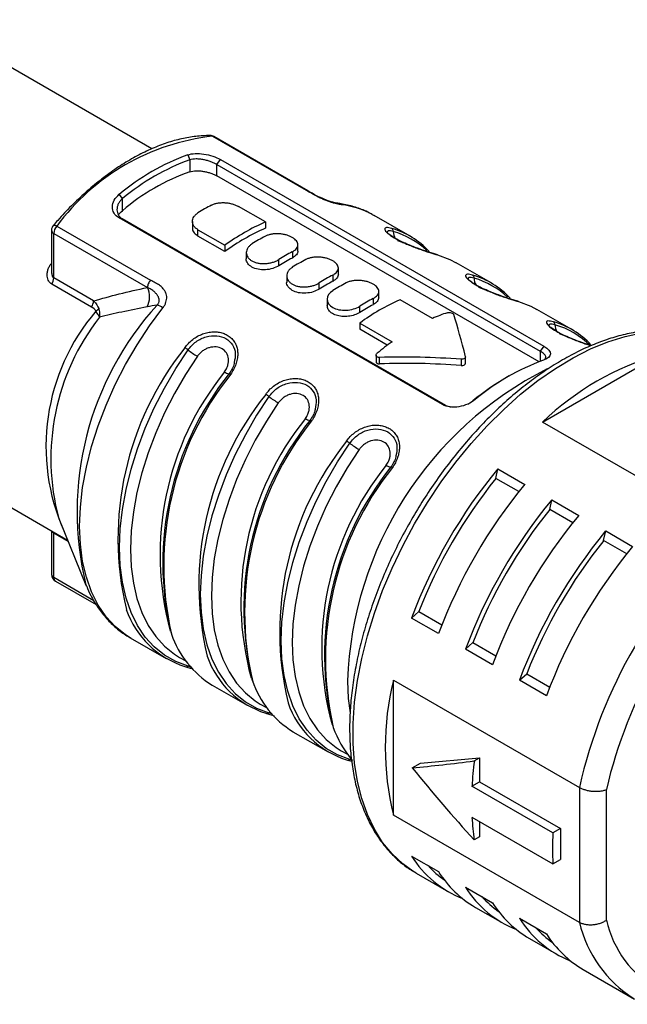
# Model space of a CAD drawing. Header units: millimetres. Extents: x 6 to 273, y 6 to 210.
# Tile 11 of 13: x 236 to 252, y 163 to 188. Entities that reach past the tile are written whole.
import ezdxf

# ---------------------------------------------------------------- set-up
doc = ezdxf.new("R2010")
doc.units = ezdxf.units.MM

msp = doc.modelspace()

# ---------------------------------------------------------------- linework, layer by layer
for p, q in [((239.743, 185.089), (233.869, 188.48)), ((241.333, 185.42), (243.792, 184.001)), ((243.83, 183.99), (241.369, 185.411)), ((240.682, 184.933), (240.739, 184.804)), ((240.739, 184.804), (240.739, 184.487)), ((241.446, 184.679), (241.537, 184.81)), ((241.537, 184.81), (250.023, 179.912)), ((241.446, 184.679), (249.931, 179.781)), ((241.446, 184.38), (241.446, 184.679)), ((249.897, 179.501), (241.446, 184.38)), ((238.971, 183.783), (238.886, 183.896)), ((238.971, 183.467), (238.971, 183.783)), ((243.838, 183.982), (243.792, 184.001)), ((242.719, 183.171), (242.012, 183.579)), ((244.599, 183.663), (244.589, 183.664)), ((247.365, 178.377), (238.88, 183.276)), ((238.88, 183.276), (238.971, 183.25)), ((245.541, 183.359), (245.571, 183.341)), ((246.519, 182.794), (245.571, 183.341)), ((237.245, 183.061), (239.705, 181.641)), ((247.456, 178.352), (238.971, 183.25)), ((240.804, 183.184), (240.804, 183.02)), ((242.719, 183.171), (242.719, 183.006)), ((237.109, 182.952), (237.109, 181.856)), ((237.168, 182.87), (239.627, 181.451)), ((237.168, 181.7), (237.168, 182.87)), ((240.951, 182.967), (241.658, 182.558)), ((240.951, 182.802), (240.951, 182.967)), ((241.658, 182.394), (240.951, 182.802)), ((241.658, 182.558), (241.658, 182.394)), ((243.572, 182.407), (243.572, 182.572)), ((242.219, 182.368), (242.219, 182.203)), ((243.426, 182.388), (243.426, 182.224)), ((237.109, 182.079), (237.103, 182.083)), ((243.072, 182.02), (243.072, 182.184)), ((244.633, 181.795), (244.633, 181.959)), ((248.641, 181.569), (247.722, 182.1)), ((238.211, 181.098), (237.168, 181.7)), ((243.279, 181.755), (243.279, 181.591)), ((244.486, 181.775), (244.486, 181.612)), ((238.157, 180.938), (237.113, 181.54)), ((244.133, 181.408), (244.133, 181.571)), ((245.694, 181.183), (245.694, 181.347)), ((244.34, 181.143), (244.34, 180.979)), ((245.194, 180.796), (245.194, 180.959)), ((245.547, 181.163), (245.547, 181)), ((247.103, 180.64), (246.254, 181.13)), ((250.762, 180.345), (249.843, 180.875)), ((245.194, 180.517), (246.042, 180.027)), ((245.194, 180.517), (245.194, 180.353)), ((245.917, 179.935), (245.194, 180.353)), ((250.023, 179.912), (249.931, 179.781)), ((228.87, 179.82), (237.529, 174.821)), ((245.624, 179.673), (245.624, 179.499)), ((249.931, 179.781), (249.931, 179.514)), ((249.988, 177.918), (253.057, 179.689)), ((245.71, 179.446), (245.71, 179.614)), ((247.855, 179.565), (247.855, 179.402)), ((247.969, 179.459), (247.969, 179.623)), ((249.117, 179.129), (249.047, 179.089)), ((247.456, 178.352), (247.365, 178.377)), ((247.456, 178.352), (247.592, 178.312)), ((248.033, 178.39), (248.163, 178.476)), ((248.22, 178.508), (248.163, 178.476)), ((254.867, 175.101), (249.988, 177.918)), ((248.764, 176.44), (248.817, 176.692)), ((248.817, 176.692), (249.524, 176.283)), ((249.368, 176.091), (248.764, 176.44)), ((250.179, 175.623), (250.231, 175.875)), ((250.231, 175.875), (250.938, 175.467)), ((250.782, 175.275), (250.179, 175.623)), ((237.297, 175.387), (238.011, 173.64)), ((237.105, 175.066), (237.109, 175.014)), ((237.109, 175.014), (237.109, 173.918)), ((237.168, 173.837), (237.168, 175.007)), ((237.168, 175.007), (237.541, 174.791)), ((251.593, 174.807), (251.646, 175.059)), ((251.646, 175.059), (252.353, 174.65)), ((252.197, 174.459), (251.593, 174.807)), ((238.22, 173.229), (237.168, 173.837)), ((237.209, 173.745), (238.281, 173.126)), ((246.554, 172.772), (246.746, 172.943)), ((246.746, 172.943), (247.349, 172.595)), ((247.261, 172.364), (246.554, 172.772)), ((239.172, 172.256), (240.12, 171.709)), ((247.968, 171.955), (248.16, 172.127)), ((248.675, 171.547), (247.968, 171.955)), ((248.16, 172.127), (248.764, 171.778)), ((240.465, 171.74), (240.628, 171.646)), ((240.717, 171.532), (240.689, 171.512)), ((240.769, 171.487), (240.689, 171.512)), ((246.077, 171.145), (250.956, 168.328)), ((246.077, 167.601), (246.077, 171.145)), ((249.382, 171.139), (249.574, 171.31)), ((250.09, 170.731), (249.382, 171.139)), ((249.574, 171.31), (250.178, 170.962)), ((241.322, 171.015), (242.241, 170.484)), ((242.586, 170.516), (242.75, 170.421)), ((242.838, 170.307), (242.81, 170.287)), ((242.89, 170.263), (242.81, 170.287)), ((243.443, 169.79), (244.363, 169.259)), ((244.708, 169.291), (244.871, 169.197)), ((244.876, 169.045), (244.983, 169.012)), ((244.959, 169.082), (244.932, 169.063)), ((245.012, 169.038), (244.932, 169.063)), ((246.785, 168.965), (248.34, 169.104)), ((248.2, 169.023), (248.34, 169.104)), ((248.34, 169.104), (248.34, 168.475)), ((246.572, 168.842), (246.785, 168.965)), ((248.139, 168.359), (248.34, 168.475)), ((250.26, 167.134), (248.139, 168.359)), ((248.34, 168.475), (250.461, 167.25)), ((250.956, 168.328), (250.956, 164.784)), ((251.664, 164.842), (251.664, 168.271)), ((250.956, 164.784), (246.077, 167.601)), ((248.139, 167.542), (250.26, 166.318)), ((248.34, 167.426), (248.34, 167.03)), ((250.461, 167.25), (250.26, 167.134)), ((250.461, 167.25), (250.461, 166.434)), ((248.34, 167.03), (248.2, 166.948)), ((246.554, 166.524), (247.261, 166.116)), ((250.26, 166.318), (250.461, 166.434)), ((246.674, 166.078), (247.522, 165.588)), ((247.968, 165.708), (248.675, 165.3)), ((248.23, 165.179), (248.937, 164.771)), ((249.382, 164.891), (250.09, 164.483)), ((249.644, 164.363), (250.351, 163.955)), ((251.058, 163.547), (252.402, 162.771))]:
    msp.add_line(p, q)
at = {"flags": 128}
for points in [[(237.158, 183.082), (237.164, 183.087), (237.178, 183.088), (237.196, 183.084), (237.219, 183.075), (237.245, 183.061)], [(246.581, 182.525), (246.507, 182.561), (246.193, 182.679)], [(247.235, 182.306), (247.559, 182.185), (247.722, 182.1)], [(248.703, 181.3), (248.628, 181.337), (248.314, 181.454)], [(249.356, 181.081), (249.68, 180.96), (249.843, 180.875)], [(239.172, 172.256), (239.051, 172.331), (238.779, 172.547), (238.538, 172.809), (238.33, 173.114), (238.158, 173.46), (238.022, 173.843), (237.925, 174.261), (237.866, 174.71), (237.846, 175.186), (237.866, 175.685), (237.925, 176.202), (238.022, 176.733), (238.158, 177.273), (238.33, 177.818), (238.538, 178.363), (238.779, 178.902), (239.051, 179.432), (239.352, 179.948), (239.679, 180.446), (240.03, 180.92)], [(246.584, 166.132), (246.324, 166.319), (246.043, 166.58), (245.794, 166.884), (245.577, 167.229), (245.394, 167.613), (245.246, 168.032), (245.134, 168.485), (245.059, 168.967), (245.021, 169.477), (245.021, 170.009), (245.059, 170.562), (245.134, 171.131), (245.246, 171.713), (245.394, 172.303), (245.577, 172.898), (245.794, 173.494), (246.043, 174.086), (246.324, 174.671), (246.633, 175.245), (246.969, 175.804), (247.33, 176.345), (247.713, 176.863), (248.116, 177.356), (248.536, 177.819), (248.97, 178.251), (249.415, 178.648), (249.869, 179.007), (250.328, 179.326), (250.789, 179.604), (251.25, 179.837), (251.706, 180.025), (252.156, 180.166), (252.596, 180.259)], [(250.824, 180.076), (250.75, 180.112), (250.436, 180.23)], [(240.689, 171.512), (240.368, 171.632), (240.072, 171.801), (239.805, 172.016), (239.569, 172.275), (239.365, 172.578), (239.197, 172.92), (239.064, 173.299), (238.968, 173.712), (238.91, 174.155), (238.891, 174.624), (238.91, 175.115), (238.968, 175.625), (239.064, 176.148), (239.197, 176.681), (239.365, 177.218), (239.569, 177.755), (239.805, 178.287), (240.072, 178.811), (240.368, 179.32), (240.689, 179.812)], [(240.936, 179.644), (240.622, 179.164), (240.334, 178.667), (240.073, 178.156), (239.843, 177.636), (239.644, 177.112), (239.479, 176.587), (239.349, 176.067), (239.256, 175.557), (239.199, 175.059), (239.181, 174.579), (239.199, 174.121), (239.256, 173.688), (239.349, 173.285), (239.479, 172.915), (239.644, 172.581), (239.843, 172.286), (240.073, 172.033), (240.334, 171.823), (240.465, 171.74)], [(241.769, 179.188), (241.769, 179.19), (241.771, 179.19), (241.774, 179.19), (241.779, 179.188), (241.785, 179.186), (241.792, 179.183), (241.8, 179.178), (241.809, 179.173)], [(242.81, 178.587), (242.489, 178.096), (242.193, 177.586), (241.926, 177.063), (241.69, 176.53), (241.487, 175.993), (241.318, 175.456), (241.185, 174.924), (241.089, 174.4), (241.031, 173.891), (241.012, 173.399), (241.031, 172.93), (241.089, 172.487), (241.185, 172.074), (241.318, 171.695), (241.487, 171.353), (241.69, 171.051), (241.926, 170.791), (242.193, 170.576), (242.489, 170.408), (242.81, 170.287)], [(243.058, 178.42), (242.744, 177.94), (242.455, 177.442), (242.195, 176.931), (241.964, 176.412), (241.765, 175.887), (241.6, 175.363), (241.471, 174.843), (241.377, 174.332), (241.321, 173.834), (241.302, 173.354), (241.321, 172.896), (241.377, 172.464), (241.471, 172.061), (241.6, 171.691), (241.765, 171.357), (241.964, 171.061), (242.195, 170.808), (242.455, 170.598), (242.586, 170.516)], [(243.89, 177.964), (243.89, 177.965), (243.892, 177.966), (243.896, 177.965), (243.9, 177.964), (243.906, 177.961), (243.913, 177.958), (243.921, 177.954), (243.93, 177.949)], [(244.932, 169.063), (244.61, 169.183), (244.315, 169.352), (244.048, 169.566), (243.812, 169.826), (243.608, 170.128), (243.439, 170.471), (243.306, 170.85), (243.211, 171.262), (243.153, 171.705), (243.133, 172.175), (243.153, 172.666), (243.211, 173.176), (243.306, 173.699), (243.439, 174.232), (243.608, 174.769), (243.812, 175.306), (244.048, 175.838), (244.315, 176.361), (244.61, 176.871), (244.932, 177.362)], [(245.179, 177.195), (244.865, 176.715), (244.577, 176.218), (244.316, 175.707), (244.085, 175.187), (243.887, 174.663), (243.722, 174.138), (243.592, 173.618), (243.499, 173.107), (243.442, 172.61), (243.423, 172.13), (243.442, 171.672), (243.499, 171.239), (243.592, 170.836), (243.722, 170.466), (243.887, 170.132), (244.085, 169.837), (244.316, 169.583), (244.577, 169.373), (244.708, 169.291)], [(246.011, 176.739), (246.012, 176.741), (246.014, 176.741), (246.017, 176.741), (246.022, 176.739), (246.027, 176.737), (246.034, 176.733), (246.042, 176.729), (246.051, 176.724)], [(237.168, 175.007), (237.167, 175.025), (237.166, 175.03)], [(238.011, 173.64), (238.025, 173.607), (238.026, 173.606)], [(244.875, 171.128), (244.894, 170.664), (244.94, 170.287)], [(246.674, 166.078), (246.633, 166.102), (246.584, 166.132)]]:
    msp.add_lwpolyline(points, dxfattribs=at)
for centre, radius, start, end in [((241.98, 179.579), 5.877, 96.3243, 143.6703), ((241.269, 185.238), 0.2, 60.0027, 89.5863), ((241.269, 185.313), 0.125, 59.4069, 89.3981), ((241.334, 185.349), 0.0717, 60.3752, 90.5542), ((242.741, 179.293), 6.003, 110.0524, 129.9422), ((242.765, 179.252), 5.91, 110.0524, 129.9422), ((242.582, 179.252), 5.55, 109.401, 130.5936), ((244.01, 178.517), 5.769, 117.9695, 122.0251), ((244.55, 183.343), 0.323, 59.8, 81.1553), ((244.46, 181.399), 2.238, 61.134, 83.5317), ((237.309, 182.952), 0.2, 139.2802, 180), ((237.477, 182.855), 0.309, 138.433, 177.259), ((245.051, 177.905), 5.759, 113.8935, 126.1012), ((244.956, 177.905), 5.57, 113.6856, 126.309), ((245.435, 180.915), 2.169, 43.1635, 74.0015), ((245.984, 182.926), 0.0892, 356.3121, 56.7133), ((237.209, 182.962), 0.101, 185.6948, 245.6253), ((245.424, 177.701), 5.769, 117.9695, 122.0251), ((246.368, 182.909), 0.295, 177.9368, 215.1301), ((245.486, 180.863), 2.139, 46.7674, 74.0742), ((246.131, 177.293), 5.769, 117.9695, 122.0251), ((246.037, 177.293), 5.58, 117.901, 122.0937), ((247.202, 182.249), 0.0657, 59.9346, 86.0811), ((246.485, 177.089), 5.769, 117.9695, 122.0251), ((236.87, 181.712), 0.299, 324.786, 357.6896), ((247.192, 176.681), 5.769, 117.9695, 122.0251), ((247.556, 179.69), 2.169, 43.1635, 74.0015), ((248.105, 181.701), 0.0892, 356.3121, 56.7133), ((239.1, 181.209), 0.58, 332.4283, 24.6391), ((247.098, 176.681), 5.58, 117.901, 122.0937), ((247.545, 176.476), 5.769, 117.9695, 122.0251), ((248.489, 181.685), 0.295, 177.9368, 215.1301), ((247.607, 179.638), 2.139, 46.7674, 74.0742), ((245.834, 175.565), 8.056, 137.6752, 193.818), ((237.913, 181.11), 0.299, 324.7852, 357.6921), ((239.679, 180.351), 0.668, 58.3096, 72.6967), ((248.253, 176.068), 5.769, 117.9695, 122.0251), ((248.587, 175.864), 5.759, 113.8935, 126.1012), ((248.158, 176.068), 5.58, 117.901, 122.0937), ((249.323, 181.025), 0.0657, 59.9346, 86.0811), ((242.445, 177.275), 5.482, 139.6114, 203.9932), ((243.159, 176.953), 6.067, 142.2092, 194.959), ((248.862, 176.607), 4.4, 108.1423, 113.5637), ((249.678, 178.465), 2.169, 43.1635, 74.0015), ((250.227, 180.476), 0.0892, 356.3121, 56.7133), ((250.61, 180.46), 0.295, 177.9368, 215.1301), ((249.724, 178.405), 2.148, 45.017, 74.0229), ((250.285, 174.142), 7.255, 125.7855, 129.6693), ((246.87, 174.861), 8.018, 141.366, 193.4305), ((240.209, 179.192), 0.784, 52.2696, 59.5502), ((242.128, 181.672), 2.352, 232.2713, 239.5495), ((255.151, 172.517), 7.472, 106.2787, 133.7159), ((252.074, 173.905), 6.003, 110.0524, 129.9422), ((247.592, 174.438), 7.637, 141.1048, 195.2719), ((247.982, 174.222), 7.954, 141.3632, 193.4505), ((248.109, 174.151), 8.057, 141.44, 192.9006), ((241.801, 179.427), 0.247, 231.7662, 261.4867), ((254.404, 170.799), 9.535, 116.7873, 178.0209), ((252.486, 173.183), 6.834, 120.2167, 129.2344), ((248.991, 173.637), 8.018, 141.366, 193.4305), ((242.331, 177.967), 0.784, 52.2696, 59.5502), ((244.25, 180.448), 2.352, 232.2713, 239.5495), ((249.713, 173.213), 7.637, 141.1048, 195.2719), ((250.035, 173.027), 7.882, 141.2236, 194.4398), ((250.23, 172.927), 8.057, 141.44, 192.9006), ((243.923, 178.203), 0.247, 231.7662, 261.4867), ((251.113, 172.412), 8.018, 141.366, 193.4305), ((244.452, 176.742), 0.784, 52.2696, 59.5502), ((246.371, 179.223), 2.352, 232.2713, 239.5495), ((251.835, 171.989), 7.637, 141.1048, 195.2719), ((252.224, 171.773), 7.954, 141.3632, 193.4505), ((252.352, 171.702), 8.057, 141.44, 192.9006), ((246.044, 176.978), 0.247, 231.7662, 261.4867), ((259.331, 168.008), 13.636, 140.4467, 159.5533), ((259.166, 168.103), 13.33, 141.2895, 158.7105), ((260.038, 167.6), 13.636, 140.4467, 159.5533), ((260.745, 167.192), 13.636, 140.4467, 159.5533), ((260.581, 167.287), 13.33, 141.2895, 158.7105), ((261.452, 166.784), 13.636, 140.4467, 159.5533), ((262.159, 166.375), 13.636, 140.4467, 159.5533), ((263.804, 165.426), 13.171, 132.7302, 167.2698), ((261.995, 166.47), 13.33, 141.2895, 158.7105), ((262.866, 165.967), 13.636, 140.4467, 159.5533), ((263.714, 165.478), 12.37, 133.0502, 166.9498), ((237.309, 173.918), 0.2, 180, 240.0027), ((237.209, 173.928), 0.101, 185.6948, 245.6253), ((237.268, 173.826), 0.1, 174.2632, 234.4246), ((241.31, 173.761), 2.365, 198.7827, 252.6892), ((242.643, 173.162), 2.521, 198.7411, 238.4103), ((243.432, 172.536), 2.365, 198.7827, 252.6892), ((240.641, 171.567), 0.0727, 241.7991, 311.4324), ((244.764, 171.938), 2.521, 198.7411, 238.4103), ((253.338, 169.373), 7.474, 166.2836, 193.7164), ((245.553, 171.311), 2.365, 198.7827, 252.6892), ((242.762, 170.342), 0.0727, 241.7991, 311.4324), ((247.163, 170.863), 2.833, 199.8066, 219.3134), ((244.883, 169.117), 0.0727, 241.7991, 311.4324), ((256.946, 167.888), 8.819, 172.6103, 176.9426), ((254.461, 167.888), 6.332, 183.134, 188.5377), ((257.789, 166.726), 7.54, 176.8959, 183.1041), ((248.922, 168.009), 2.795, 212.0799, 248.3664), ((248.983, 168.095), 2.702, 222.3271, 234.7341), ((249.67, 167.638), 2.85, 212.2854, 239.6312), ((250.336, 167.192), 2.795, 212.0799, 248.3664), ((250.397, 167.279), 2.702, 222.3271, 234.7341), ((251.085, 166.822), 2.85, 212.2854, 239.6312), ((251.75, 166.376), 2.795, 212.0799, 248.3664), ((251.811, 166.462), 2.702, 222.3271, 234.7341), ((254.149, 165.549), 3.282, 193.4724, 237.435), ((254.435, 165.477), 2.843, 192.9179, 287.0713), ((252.499, 166.005), 2.85, 212.2854, 239.6312)]:
    msp.add_arc(centre, radius, start, end)
for centre, major_axis, ratio, start_param, end_param in [((247.987, 174.557), (-1.111, 7.678), 0.119805, 5.416826, 5.631177), ((247.987, 174.557), (10.084, -1.098), 0.490493, 1.637234, 1.851585), ((247.987, 174.557), (9.755, -1.062), 0.490493, 1.637676, 1.85941), ((252.229, 172.108), (11.302, 2.496), 0.201835, 4.144255, 4.303701), ((252.229, 172.108), (-10.203, 11.902), 0.410743, 1.494028, 1.653474)]:
    msp.add_ellipse(centre, major_axis=major_axis, ratio=ratio, start_param=start_param, end_param=end_param)
for points, knots in [([(241.271, 185.438), (241.206, 185.437), (241.022, 185.435), (240.709, 185.397), (240.33, 185.312), (239.944, 185.183), (239.552, 185.013), (239.159, 184.803), (238.767, 184.554), (238.38, 184.269), (237.999, 183.949), (237.628, 183.597), (237.349, 183.303), (237.196, 183.126), (237.158, 183.082)], [0, 0, 0, 0, 0.0491001, 0.1402824, 0.2318206, 0.3237705, 0.4159841, 0.5083357, 0.6007325, 0.6931078, 0.7854377, 0.8777137, 0.9699368, 1, 1, 1, 1]), ([(240.682, 184.933), (240.794, 184.971), (240.948, 184.977), (241.262, 184.93), (241.423, 184.876), (241.537, 184.81)], [0, 0, 0, 0, 0.5, 0.5, 1, 1, 1, 1]), ([(238.88, 183.276), (238.765, 183.342), (238.703, 183.453), (238.709, 183.684), (238.774, 183.805), (238.886, 183.896)], [0, 0, 0, 0, 0.5, 0.5, 1, 1, 1, 1]), ([(244.601, 183.662), (244.597, 183.663), (244.589, 183.663), (244.565, 183.668), (244.532, 183.675), (244.475, 183.69), (244.388, 183.717), (244.235, 183.775), (244.039, 183.867), (243.906, 183.945), (243.833, 183.987)], [0, 0, 0, 0, 0.045106, 0.092017, 0.140973, 0.19211, 0.300626, 0.418588, 0.683543, 1, 1, 1, 1]), ([(245.533, 183.356), (245.476, 183.389), (245.32, 183.478), (245.042, 183.576), (244.781, 183.638), (244.627, 183.659), (244.589, 183.664)], [0, 0, 0, 0, 0.199714, 0.543148, 0.887409, 1, 1, 1, 1]), ([(238.87, 183.349), (238.87, 183.35), (238.885, 183.394), (238.929, 183.431), (238.971, 183.467)], [0, 0, 0, 0, 0.0215867, 1, 1, 1, 1]), ([(240.813, 183.019), (240.81, 183.009), (240.798, 182.963), (240.845, 182.881), (240.916, 182.828), (240.951, 182.802)], [0, 0, 0, 0, 0.12155, 0.56172, 1, 1, 1, 1]), ([(247.208, 182.315), (247.172, 182.325), (247.104, 182.346), (246.939, 182.398), (246.725, 182.471), (246.488, 182.563), (246.303, 182.646), (246.152, 182.724), (246.028, 182.799), (245.932, 182.87), (245.918, 182.892), (245.911, 182.903)], [0, 0, 0, 0, 0.090286, 0.174926, 0.326133, 0.454186, 0.559292, 0.646874, 0.747702, 0.865842, 1, 1, 1, 1]), ([(246.073, 182.92), (246.021, 182.931), (245.921, 182.953), (245.917, 182.915), (245.914, 182.897)], [0, 0, 0, 0, 0.514748, 1, 1, 1, 1]), ([(243.572, 182.407), (243.565, 182.373), (243.552, 182.305), (243.468, 182.251), (243.426, 182.224)], [0, 0, 0, 0, 0.500013, 1, 1, 1, 1]), ([(243.072, 182.02), (243.021, 181.994), (242.917, 181.941), (242.718, 181.907), (242.523, 181.919), (242.354, 181.979), (242.251, 182.078), (242.206, 182.162), (242.219, 182.203), (242.219, 182.203)], [0, 0, 0, 0, 0.166776, 0.334049, 0.500875, 0.666781, 0.832687, 0.999512, 1, 1, 1, 1]), ([(237.111, 181.856), (237.112, 181.825), (237.114, 181.778), (237.138, 181.724), (237.158, 181.708), (237.168, 181.7)], [0, 0, 0, 0, 0.49996, 0.765151, 1, 1, 1, 1]), ([(244.633, 181.795), (244.626, 181.761), (244.612, 181.693), (244.528, 181.639), (244.486, 181.612)], [0, 0, 0, 0, 0.5000132, 1, 1, 1, 1]), ([(248.194, 181.695), (248.143, 181.706), (248.043, 181.728), (248.038, 181.691), (248.035, 181.673)], [0, 0, 0, 0, 0.514748, 1, 1, 1, 1]), ([(239.705, 181.641), (239.681, 181.615), (239.662, 181.582), (239.634, 181.515), (239.627, 181.481), (239.627, 181.451)], [0, 0, 0, 0, 0.5, 0.5, 1, 1, 1, 1]), ([(239.878, 180.989), (239.887, 180.999), (239.904, 181.018), (239.93, 181.061), (239.941, 181.117), (239.927, 181.18), (239.894, 181.239), (239.845, 181.3), (239.78, 181.359), (239.706, 181.413), (239.651, 181.439), (239.627, 181.451)], [0, 0, 0, 0, 0.050937, 0.097233, 0.193233, 0.292968, 0.424983, 0.550687, 0.69833, 0.867111, 1, 1, 1, 1]), ([(244.133, 181.408), (244.081, 181.381), (243.978, 181.328), (243.778, 181.295), (243.583, 181.306), (243.415, 181.367), (243.311, 181.466), (243.267, 181.55), (243.279, 181.591), (243.279, 181.591)], [0, 0, 0, 0, 0.166776, 0.334049, 0.500875, 0.666781, 0.832687, 0.999512, 1, 1, 1, 1]), ([(249.329, 181.09), (249.294, 181.101), (249.225, 181.121), (249.06, 181.173), (248.846, 181.246), (248.61, 181.338), (248.425, 181.421), (248.274, 181.5), (248.15, 181.574), (248.053, 181.645), (248.04, 181.667), (248.032, 181.678)], [0, 0, 0, 0, 0.090286, 0.174926, 0.326133, 0.454186, 0.559292, 0.646874, 0.747702, 0.865842, 1, 1, 1, 1]), ([(244.486, 181.367), (244.393, 181.309), (244.34, 181.226), (244.34, 181.06), (244.394, 180.979), (244.578, 180.872), (244.708, 180.847), (244.972, 180.862), (245.1, 180.901), (245.194, 180.959)], [0, 0, 0, 0, 0.25, 0.25, 0.5, 0.5, 0.75, 0.75, 1, 1, 1, 1]), ([(239.614, 180.94), (239.392, 180.897), (238.97, 180.816), (238.559, 180.718), (238.364, 180.671)], [0, 0, 0, 0, 0.526876, 1, 1, 1, 1]), ([(245.194, 180.796), (245.15, 180.772), (245.062, 180.726), (244.896, 180.69), (244.725, 180.685), (244.567, 180.717), (244.441, 180.782), (244.356, 180.873), (244.345, 180.943), (244.34, 180.979)], [0, 0, 0, 0, 0.143231, 0.286441, 0.430097, 0.573648, 0.716254, 0.858134, 1, 1, 1, 1]), ([(245.693, 181.183), (245.687, 181.149), (245.673, 181.081), (245.589, 181.027), (245.547, 181)], [0, 0, 0, 0, 0.500013, 1, 1, 1, 1]), ([(238.346, 180.896), (238.351, 180.878), (238.361, 180.838), (238.37, 180.771), (238.37, 180.714), (238.365, 180.681), (238.364, 180.671)], [0, 0, 0, 0, 0.224701, 0.50035, 0.858231, 1, 1, 1, 1]), ([(247.492, 180.788), (247.518, 180.797), (247.56, 180.795), (247.629, 180.775), (247.656, 180.758), (247.661, 180.741)], [0, 0, 0, 0, 0.5, 0.5, 1, 1, 1, 1]), ([(250.276, 180.551), (250.22, 180.562), (250.108, 180.586), (250.074, 180.531), (250.155, 180.427), (250.349, 180.293), (250.629, 180.154), (250.941, 180.03), (251.172, 179.95), (251.258, 179.924), (251.267, 179.922)], [0, 0, 0, 0, 0.1421846, 0.2839303, 0.4242025, 0.5632716, 0.7023452, 0.842628, 0.9843684, 1, 1, 1, 1]), ([(251.267, 179.922), (251.249, 179.928), (251.157, 179.957), (250.966, 180.022), (250.731, 180.113), (250.546, 180.197), (250.395, 180.275), (250.271, 180.35), (250.175, 180.421), (250.161, 180.442), (250.153, 180.454)], [0, 0, 0, 0, 0.0425335, 0.2180033, 0.3666034, 0.4885749, 0.5902107, 0.7072177, 0.8443151, 1, 1, 1, 1]), ([(250.316, 180.471), (250.264, 180.482), (250.164, 180.504), (250.159, 180.466), (250.157, 180.448)], [0, 0, 0, 0, 0.514748, 1, 1, 1, 1]), ([(240.689, 179.812), (240.755, 179.889), (240.887, 180.043), (241.165, 180.172), (241.447, 180.2), (241.697, 180.123), (241.87, 179.955), (241.95, 179.729), (241.917, 179.56), (241.901, 179.481)], [0, 0, 0, 0, 0.146584, 0.292065, 0.437049, 0.58157, 0.72609, 0.871075, 1, 1, 1, 1]), ([(254.653, 179.94), (254.618, 179.962), (254.478, 180.047), (254.211, 180.155), (253.855, 180.262), (253.478, 180.323), (253.086, 180.342), (252.68, 180.318), (252.261, 180.25), (251.833, 180.14), (251.398, 179.986), (250.958, 179.791), (250.517, 179.556), (250.078, 179.282), (249.642, 178.971), (249.213, 178.625), (248.793, 178.247), (248.384, 177.838), (247.989, 177.401), (247.609, 176.938), (247.247, 176.453), (246.905, 175.948), (246.585, 175.426), (246.289, 174.89), (246.018, 174.343), (245.774, 173.788), (245.559, 173.228), (245.373, 172.667), (245.218, 172.108), (245.095, 171.554), (245.004, 171.008), (244.948, 170.482), (244.93, 170.103), (244.929, 169.902), (244.929, 169.863)], [0, 0, 0, 0, 0.010739, 0.042532, 0.074338, 0.10626, 0.138372, 0.17071, 0.203268, 0.236011, 0.26889, 0.301856, 0.334869, 0.367899, 0.400921, 0.433927, 0.466912, 0.499876, 0.532821, 0.565748, 0.598662, 0.631567, 0.664467, 0.697365, 0.730267, 0.763174, 0.796093, 0.829026, 0.861979, 0.894955, 0.927957, 0.960988, 0.992301, 1, 1, 1, 1]), ([(241.648, 179.233), (241.66, 179.251), (241.684, 179.288), (241.712, 179.345), (241.736, 179.414), (241.752, 179.493), (241.753, 179.608), (241.71, 179.739), (241.593, 179.85), (241.429, 179.901), (241.275, 179.884), (241.155, 179.838), (241.072, 179.787), (240.996, 179.722), (240.956, 179.67), (240.936, 179.644)], [0, 0, 0, 0, 0.041906, 0.083363, 0.125093, 0.187568, 0.250109, 0.374937, 0.500055, 0.625173, 0.75, 0.812511, 0.875018, 0.937393, 1, 1, 1, 1]), ([(250.023, 179.912), (250.137, 179.845), (250.199, 179.771), (250.194, 179.64), (250.128, 179.583), (250.016, 179.544)], [0, 0, 0, 0, 0.5, 0.5, 1, 1, 1, 1]), ([(245.71, 179.614), (245.673, 179.613), (245.641, 179.627), (245.617, 179.674), (245.627, 179.704), (245.653, 179.727)], [0, 0, 0, 0, 0.5, 0.5, 1, 1, 1, 1]), ([(250.05, 179.561), (250.065, 179.586), (250.091, 179.631), (250.038, 179.71), (249.966, 179.757), (249.931, 179.781)], [0, 0, 0, 0, 0.395165, 0.703009, 1, 1, 1, 1]), ([(241.901, 179.481), (241.9, 179.471), (241.891, 179.372), (241.826, 179.275), (241.769, 179.188)], [0, 0, 0, 0, 0.1014583, 1, 1, 1, 1]), ([(245.624, 179.505), (245.624, 179.504), (245.623, 179.496), (245.628, 179.482), (245.64, 179.466), (245.659, 179.454), (245.683, 179.447), (245.701, 179.446), (245.71, 179.446)], [0, 0, 0, 0, 0.039152, 0.233188, 0.424705, 0.615762, 0.806463, 1, 1, 1, 1]), ([(247.968, 179.631), (247.972, 179.613), (247.961, 179.595), (247.918, 179.569), (247.885, 179.563), (247.855, 179.565)], [0, 0, 0, 0, 0.5, 0.5, 1, 1, 1, 1]), ([(247.855, 179.402), (247.885, 179.4), (247.918, 179.406), (247.961, 179.431), (247.972, 179.45), (247.968, 179.467)], [0, 0, 0, 0, 0.5, 0.5, 1, 1, 1, 1]), ([(242.81, 178.587), (242.876, 178.664), (243.008, 178.819), (243.286, 178.947), (243.568, 178.975), (243.818, 178.898), (243.991, 178.73), (244.071, 178.505), (244.038, 178.336), (244.023, 178.256)], [0, 0, 0, 0, 0.146584, 0.292065, 0.437049, 0.58157, 0.72609, 0.871075, 1, 1, 1, 1]), ([(243.77, 178.009), (243.782, 178.027), (243.805, 178.063), (243.833, 178.121), (243.858, 178.189), (243.874, 178.268), (243.874, 178.384), (243.831, 178.514), (243.714, 178.626), (243.551, 178.676), (243.396, 178.66), (243.277, 178.613), (243.193, 178.562), (243.117, 178.498), (243.078, 178.446), (243.058, 178.42)], [0, 0, 0, 0, 0.041906, 0.083363, 0.125093, 0.187568, 0.250109, 0.374937, 0.500055, 0.625173, 0.75, 0.812511, 0.875018, 0.937393, 1, 1, 1, 1]), ([(248.22, 178.508), (248.108, 178.416), (247.954, 178.347), (247.64, 178.293), (247.48, 178.311), (247.365, 178.377)], [0, 0, 0, 0, 0.5, 0.5, 1, 1, 1, 1]), ([(244.023, 178.256), (244.022, 178.246), (244.012, 178.148), (243.948, 178.051), (243.89, 177.964)], [0, 0, 0, 0, 0.101458, 1, 1, 1, 1]), ([(244.932, 177.362), (244.998, 177.44), (245.129, 177.594), (245.407, 177.723), (245.69, 177.751), (245.94, 177.673), (246.112, 177.506), (246.192, 177.28), (246.16, 177.111), (246.144, 177.032)], [0, 0, 0, 0, 0.146584, 0.292065, 0.437049, 0.58157, 0.72609, 0.871075, 1, 1, 1, 1]), ([(245.891, 176.784), (245.903, 176.802), (245.927, 176.839), (245.954, 176.896), (245.979, 176.965), (245.995, 177.044), (245.996, 177.159), (245.952, 177.29), (245.836, 177.401), (245.672, 177.452), (245.517, 177.435), (245.398, 177.389), (245.314, 177.337), (245.239, 177.273), (245.199, 177.221), (245.179, 177.195)], [0, 0, 0, 0, 0.041906, 0.083363, 0.125093, 0.187568, 0.250109, 0.374937, 0.500055, 0.625173, 0.75, 0.812511, 0.875018, 0.937393, 1, 1, 1, 1]), ([(246.144, 177.032), (246.143, 177.022), (246.133, 176.923), (246.069, 176.826), (246.011, 176.739)], [0, 0, 0, 0, 0.101458, 1, 1, 1, 1]), ([(237.168, 175.007), (237.161, 175.01), (237.148, 175.017), (237.132, 175.023), (237.119, 175.026), (237.11, 175.023), (237.11, 175.016), (237.11, 175.013)], [0, 0, 0, 0, 0.1437545, 0.2970725, 0.4657265, 0.7075763, 1, 1, 1, 1]), ([(238.031, 173.607), (238.065, 173.526), (238.149, 173.326), (238.324, 173.042), (238.547, 172.754), (238.801, 172.51), (239.017, 172.342), (239.154, 172.27), (239.19, 172.252)], [0, 0, 0, 0, 0.136561, 0.339815, 0.540114, 0.737304, 0.931821, 1, 1, 1, 1]), ([(240.634, 171.494), (240.669, 171.484), (240.724, 171.467), (240.799, 171.443), (240.827, 171.434)], [0, 0, 0, 0, 0.623401, 1, 1, 1, 1]), ([(242.755, 170.269), (242.79, 170.259), (242.846, 170.243), (242.92, 170.219), (242.948, 170.21)], [0, 0, 0, 0, 0.623401, 1, 1, 1, 1]), ([(244.929, 169.863), (244.93, 169.774), (244.933, 169.516), (244.964, 169.103), (245.033, 168.636), (245.137, 168.193), (245.276, 167.779), (245.447, 167.395), (245.651, 167.046), (245.885, 166.732), (246.148, 166.458), (246.381, 166.26), (246.533, 166.169), (246.58, 166.141)], [0, 0, 0, 0, 0.05348, 0.154841, 0.256251, 0.357589, 0.458737, 0.559544, 0.659838, 0.759466, 0.858346, 0.956517, 1, 1, 1, 1])]:
    msp.add_open_spline(points, degree=3, knots=knots)
for points in [[(241.446, 184.679), (241.424, 184.692), (241.375, 184.717), (241.291, 184.752), (241.199, 184.782), (241.101, 184.805), (241.001, 184.821), (240.904, 184.826), (240.814, 184.821), (240.762, 184.811), (240.739, 184.804)], [(240.739, 184.487), (240.762, 184.495), (240.814, 184.507), (240.903, 184.515), (240.999, 184.513), (241.098, 184.501), (241.196, 184.48), (241.289, 184.452), (241.374, 184.418), (241.423, 184.393), (241.446, 184.38)], [(238.971, 183.783), (238.947, 183.763), (238.905, 183.719), (238.858, 183.645), (238.83, 183.568), (238.821, 183.49), (238.833, 183.416), (238.862, 183.349), (238.909, 183.293), (238.949, 183.263), (238.971, 183.25)], [(244.712, 183.622), (244.694, 183.625), (244.655, 183.631), (244.587, 183.646), (244.511, 183.666), (244.429, 183.691), (244.339, 183.723), (244.24, 183.762), (244.134, 183.81), (244.023, 183.866), (243.911, 183.93), (243.835, 183.976), (243.792, 184.001)], [(241.304, 183.612), (241.328, 183.625), (241.378, 183.646), (241.466, 183.668), (241.56, 183.679), (241.659, 183.678), (241.757, 183.667), (241.851, 183.646), (241.938, 183.617), (241.989, 183.592), (242.012, 183.579)], [(240.951, 182.967), (240.928, 182.98), (240.886, 183.01), (240.84, 183.063), (240.811, 183.121), (240.801, 183.183), (240.811, 183.246), (240.84, 183.306), (240.886, 183.362), (240.928, 183.394), (240.951, 183.408)], [(246.033, 183), (246.004, 183.008), (245.954, 183.02), (245.895, 183.024), (245.858, 183.013), (245.845, 182.989), (245.855, 182.954), (245.888, 182.91), (245.945, 182.858), (246.022, 182.801), (246.118, 182.741), (246.231, 182.681), (246.356, 182.62), (246.49, 182.562), (246.63, 182.507), (246.769, 182.456), (246.904, 182.409), (247.031, 182.368), (247.144, 182.333), (247.206, 182.314), (247.235, 182.306)], [(243.426, 182.388), (243.449, 182.4), (243.491, 182.427), (243.537, 182.472), (243.566, 182.521), (243.575, 182.572), (243.566, 182.623), (243.537, 182.673), (243.49, 182.721), (243.428, 182.763), (243.352, 182.8), (243.265, 182.83), (243.171, 182.851), (243.073, 182.862), (242.974, 182.862), (242.88, 182.851), (242.793, 182.83), (242.742, 182.808), (242.719, 182.796)], [(242.365, 182.592), (242.342, 182.577), (242.3, 182.545), (242.254, 182.49), (242.225, 182.43), (242.215, 182.367), (242.225, 182.305), (242.254, 182.246), (242.301, 182.193), (242.363, 182.148), (242.439, 182.113), (242.525, 182.089), (242.62, 182.077), (242.718, 182.077), (242.817, 182.088), (242.911, 182.111), (242.998, 182.142), (243.049, 182.169), (243.072, 182.184)], [(244.486, 181.775), (244.51, 181.788), (244.551, 181.814), (244.598, 181.86), (244.627, 181.909), (244.636, 181.96), (244.626, 182.011), (244.598, 182.061), (244.551, 182.108), (244.489, 182.151), (244.413, 182.188), (244.326, 182.218), (244.232, 182.239), (244.133, 182.25), (244.035, 182.25), (243.94, 182.239), (243.853, 182.217), (243.802, 182.196), (243.779, 182.184)], [(237.113, 181.54), (237.098, 181.549), (237.069, 181.571), (237.032, 181.617), (237.006, 181.676), (236.992, 181.746), (236.993, 181.827), (237.012, 181.915), (237.049, 182.003), (237.083, 182.056), (237.103, 182.083)], [(243.426, 181.979), (243.403, 181.965), (243.361, 181.933), (243.314, 181.878), (243.286, 181.817), (243.276, 181.755), (243.286, 181.693), (243.315, 181.634), (243.361, 181.581), (243.424, 181.536), (243.499, 181.501), (243.586, 181.477), (243.68, 181.465), (243.779, 181.465), (243.877, 181.476), (243.972, 181.498), (244.059, 181.53), (244.11, 181.557), (244.133, 181.571)], [(248.154, 181.775), (248.126, 181.784), (248.075, 181.795), (248.016, 181.799), (247.98, 181.788), (247.966, 181.765), (247.976, 181.73), (248.01, 181.685), (248.066, 181.633), (248.143, 181.576), (248.24, 181.517), (248.352, 181.456), (248.477, 181.396), (248.612, 181.337), (248.751, 181.282), (248.89, 181.231), (249.025, 181.185), (249.152, 181.143), (249.265, 181.108), (249.328, 181.09), (249.356, 181.081)], [(238.211, 181.098), (238.639, 181.226), (239.112, 181.342), (239.627, 181.451)], [(240.03, 180.92), (240.048, 180.943), (240.079, 180.989), (240.112, 181.062), (240.13, 181.136), (240.132, 181.211), (240.118, 181.286), (240.083, 181.362), (240.025, 181.438), (239.941, 181.509), (239.833, 181.575), (239.747, 181.617), (239.705, 181.641)], [(245.547, 181.163), (245.57, 181.175), (245.612, 181.202), (245.659, 181.247), (245.687, 181.296), (245.697, 181.347), (245.687, 181.399), (245.658, 181.449), (245.612, 181.496), (245.549, 181.539), (245.473, 181.576), (245.387, 181.605), (245.292, 181.626), (245.194, 181.637), (245.096, 181.638), (245.001, 181.627), (244.914, 181.605), (244.863, 181.584), (244.84, 181.571)], [(238.27, 180.827), (238.248, 180.874), (238.205, 180.91), (238.157, 180.938)], [(238.211, 181.098), (238.285, 181.033), (238.328, 180.962), (238.346, 180.896)], [(239.878, 180.989), (239.79, 180.973), (239.702, 180.957), (239.614, 180.94)], [(238.27, 180.827), (238.301, 180.847), (238.329, 180.871), (238.346, 180.896)], [(238.364, 180.671), (238.348, 180.714), (238.315, 180.769), (238.27, 180.827)], [(240.606, 179.867), (240.635, 179.909), (240.698, 179.986), (240.811, 180.089), (240.937, 180.172), (241.072, 180.234), (241.212, 180.274), (241.351, 180.29), (241.485, 180.284), (241.611, 180.254), (241.723, 180.204), (241.82, 180.134), (241.897, 180.046), (241.953, 179.943), (241.987, 179.826), (241.997, 179.701), (241.983, 179.569), (241.947, 179.433), (241.888, 179.299), (241.837, 179.215), (241.809, 179.173)], [(242.728, 178.643), (242.756, 178.684), (242.819, 178.761), (242.932, 178.864), (243.059, 178.948), (243.194, 179.01), (243.333, 179.049), (243.472, 179.066), (243.607, 179.059), (243.732, 179.03), (243.845, 178.979), (243.941, 178.909), (244.018, 178.821), (244.075, 178.718), (244.108, 178.602), (244.118, 178.476), (244.105, 178.344), (244.068, 178.208), (244.009, 178.074), (243.958, 177.99), (243.93, 177.949)], [(244.849, 177.418), (244.878, 177.459), (244.94, 177.537), (245.054, 177.639), (245.18, 177.723), (245.315, 177.785), (245.454, 177.825), (245.594, 177.841), (245.728, 177.834), (245.853, 177.805), (245.966, 177.755), (246.062, 177.685), (246.14, 177.597), (246.196, 177.494), (246.23, 177.377), (246.24, 177.251), (246.226, 177.119), (246.189, 176.984), (246.131, 176.85), (246.08, 176.765), (246.051, 176.724)], [(250.956, 168.328), (250.979, 168.315), (251.03, 168.29), (251.117, 168.26), (251.211, 168.239), (251.309, 168.226), (251.407, 168.223), (251.502, 168.229), (251.589, 168.245), (251.64, 168.261), (251.664, 168.271)], [(251.664, 164.842), (251.64, 164.824), (251.589, 164.792), (251.502, 164.755), (251.407, 164.728), (251.309, 164.714), (251.211, 164.713), (251.117, 164.724), (251.03, 164.748), (250.979, 164.771), (250.956, 164.784)]]:
    msp.add_open_spline(points, degree=3)

doc.saveas('drawing.dxf')
